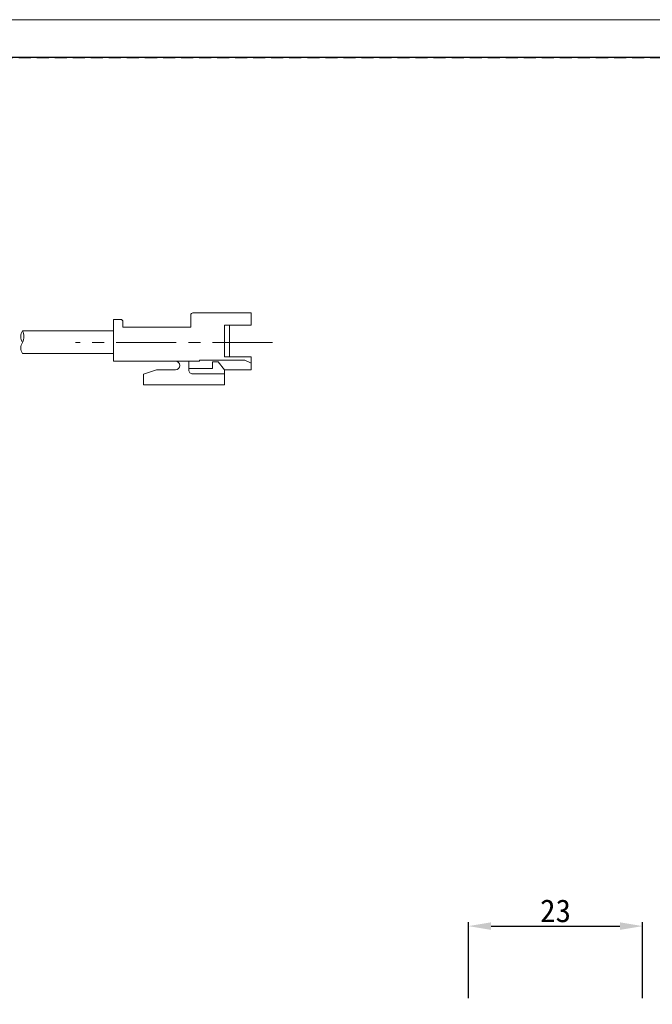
# Model space of a CAD drawing. Header units: millimetres. Extents: x -201 to 202, y 143 to 428.
# Tile 5 of 7: x 35 to 118, y 298 to 428. Entities that reach past the tile are written whole.
import ezdxf

# ---------------------------------------------------------------- set-up
doc = ezdxf.new("R2010")
doc.units = ezdxf.units.MM
doc.header["$LTSCALE"] = 0.25
doc.linetypes.add('CENTER', pattern=[50.8, 31.75, -6.35, 6.35, -6.35])
doc.linetypes.add('HIDDEN', pattern=[9.525, 6.35, -3.175])
for name, color, linetype, lineweight in [('CABLE', 7, 'Continuous', 20), ('CENTER', 1, 'CENTER', 9), ('DIMENSION', 6, 'Continuous', 9)]:
    doc.layers.add(name, color=color, linetype=linetype, lineweight=lineweight)
doc.layers.add('EMPTY LINE', color=252, linetype='Continuous', lineweight=0, plot=False)
doc.layers.add('FORM', color=7, linetype='Continuous')
doc.styles.add('VS Standard', font='msgothic.ttc', dxfattribs={"height": 3})
doc.dimstyles.new('VS Standard x1', dxfattribs={"dimtxt": 3, "dimasz": 3, "dimexe": 0.5, "dimexo": 0.8, "dimgap": 0.5, "dimtad": 3, "dimrnd": 0.0001, "dimzin": 9, "dimdsep": 46, "dimtxsty": 'VS Standard', "dimcen": 0, "dimaunit": 1, "dimadec": 0, "dimazin": 2, "dimtfac": 1, "dimtmove": 0, "dimatfit": 2, "dimfxl": 1, "dimtolj": 1, "dimtzin": 0, "dimarcsym": 0})

# ---------------------------------------------------------------- blocks, each defined once
blk = doc.blocks.new('*D113')
at = {"layer": 'Defpoints', "color": 0}
for p in [(116.84, 308.19), (93.84, 297.88), (116.84, 297.88)]:
    blk.add_point(p, dxfattribs=at)
at = {"layer": 'DIMENSION', "color": 0, "lineweight": -2}
for p, q in [((93.84, 298.68), (93.84, 308.69)), ((96.84, 308.19), (113.84, 308.19)), ((116.84, 298.68), (116.84, 308.69))]:
    blk.add_line(p, q, dxfattribs=at)
at = {"layer": 'DIMENSION', "color": 0}
for points in [[(96.84, 308.69), (96.84, 307.69), (93.84, 308.19)], [(113.84, 307.69), (113.84, 308.69), (116.84, 308.19)]]:
    blk.add_solid(points, dxfattribs=at)
at = {"layer": 'DIMENSION', "color": 0, "insert": (105.34, 310.19), "char_height": 3, "attachment_point": 5, "style": 'VS Standard'}
blk.add_mtext('\\A1;23', dxfattribs=at)

msp = doc.modelspace()

# ---------------------------------------------------------------- linework, layer by layer
at = {"layer": 'CABLE'}
for p, q in [((57.186, 388.777), (57.186, 387.206)), ((57.186, 388.777), (57.186, 387.206)), ((65.186, 389.077), (57.486, 389.077)), ((65.186, 389.077), (57.486, 389.077)), ((65.186, 389.077), (65.186, 387.456)), ((65.186, 389.077), (65.186, 387.456)), ((46.986, 388.206), (46.986, 382.706)), ((47.941, 388.206), (46.986, 388.206)), ((46.986, 388.206), (46.986, 382.706)), ((47.941, 388.206), (46.986, 388.206)), ((48.241, 387.906), (48.241, 387.206)), ((48.241, 387.906), (48.241, 387.206)), ((57.186, 387.206), (48.241, 387.206)), ((57.186, 387.206), (48.241, 387.206)), ((61.662, 387.456), (61.662, 383.264)), ((65.186, 387.456), (61.662, 387.456)), ((61.662, 387.456), (61.662, 383.264)), ((65.186, 387.456), (61.662, 387.456)), ((62.315, 387.456), (62.315, 383.264)), ((62.315, 387.456), (62.315, 383.264)), ((34.964, 386.708), (46.986, 386.708)), ((34.964, 383.708), (46.986, 383.708)), ((65.186, 383.264), (61.662, 383.264)), ((65.186, 383.264), (61.662, 383.264)), ((65.186, 383.264), (65.186, 381.577)), ((65.186, 383.264), (65.186, 381.577)), ((55.189, 382.706), (46.986, 382.706)), ((55.189, 382.706), (46.986, 382.706)), ((55.189, 382.706), (58.326, 382.706)), ((55.189, 382.706), (58.326, 382.706)), ((56.939, 382.706), (56.939, 381.551)), ((56.939, 382.706), (56.939, 381.551)), ((64.347, 382.855), (58.326, 382.855)), ((58.326, 382.855), (58.326, 382.706)), ((64.347, 382.855), (58.326, 382.855)), ((58.326, 382.855), (58.326, 382.706)), ((60.065, 382.63), (60.065, 381.758)), ((60.829, 382.63), (60.065, 382.63)), ((60.065, 382.63), (60.065, 381.758)), ((60.829, 382.63), (60.065, 382.63)), ((60.829, 382.63), (61.662, 381.577)), ((60.829, 382.63), (61.662, 381.577)), ((64.347, 382.855), (65.186, 382.463)), ((64.347, 382.855), (65.186, 382.463)), ((50.962, 380.973), (52.691, 381.577)), ((50.962, 380.973), (52.691, 381.577)), ((50.962, 380.973), (50.962, 379.577)), ((50.962, 380.973), (50.962, 379.577)), ((55.189, 381.577), (52.691, 381.577)), ((55.189, 381.577), (52.691, 381.577)), ((60.065, 381.758), (56.939, 381.758)), ((60.065, 381.758), (56.939, 381.758)), ((61.662, 381.048), (57.429, 381.048)), ((61.662, 381.048), (57.429, 381.048)), ((61.662, 381.577), (61.662, 379.577)), ((65.186, 381.577), (61.662, 381.577)), ((61.662, 381.577), (61.662, 379.577)), ((65.186, 381.577), (61.662, 381.577)), ((61.662, 379.577), (50.962, 379.577)), ((61.662, 379.577), (50.962, 379.577))]:
    msp.add_line(p, q, dxfattribs=at)
for centre, radius, start, end in [((57.486, 388.777), 0.3, 90, 180), ((57.486, 388.777), 0.3, 90, 180), ((47.941, 387.906), 0.3, 0, 90), ((47.941, 387.906), 0.3, 0, 90), ((36.327, 385.945), 1.562, 150.75211, 209.24789), ((33.602, 385.945), 1.562, 330.75211, 29.24789), ((36.23, 384.445), 1.465, 149.79641, 210.20359), ((55.189, 382.141), 0.564, 270, 90), ((55.189, 382.141), 0.564, 270, 90), ((57.443, 381.551), 0.504, 180, 271.53523), ((57.443, 381.551), 0.504, 180, 271.53523)]:
    msp.add_arc(centre, radius, start, end, dxfattribs=at)
at = {"layer": 'CENTER'}
msp.add_line((67.986, 385.182), (41.986, 385.182), dxfattribs=at)
at = {"layer": 'EMPTY LINE'}
msp.add_line((201.5, 427.75), (-201.5, 427.75), dxfattribs=at)
at = {"layer": 'FORM', "linetype": 'HIDDEN'}
msp.add_lwpolyline([(-196.5, 422.75), (196.5, 422.75), (196.5, 147.75), (-196.5, 147.75)], close=True, dxfattribs=at)
at = {"layer": 'FORM'}
msp.add_lwpolyline([(-196.5, 422.75), (-196.5, 147.75), (-78.5, 147.75), (-78.5, 159.75), (16.5, 159.75), (16.5, 177.25), (196.5, 177.25), (196.5, 422.75), (-196.5, 422.75)], close=True, dxfattribs=at)

# ---------------------------------------------------------------- dimensions: what is measured, and where the dimension line sits
at = {"layer": 'DIMENSION'}
dim = msp.add_linear_dim(base=(116.84, 308.19), p1=(93.84, 297.875), p2=(116.84, 297.875), dimstyle='VS Standard x1', dxfattribs=at)
dim.commit()
dim.dimension.update_dxf_attribs({"geometry": '*D113', "text_midpoint": (105.34, 310.19)})

doc.saveas('drawing.dxf')
